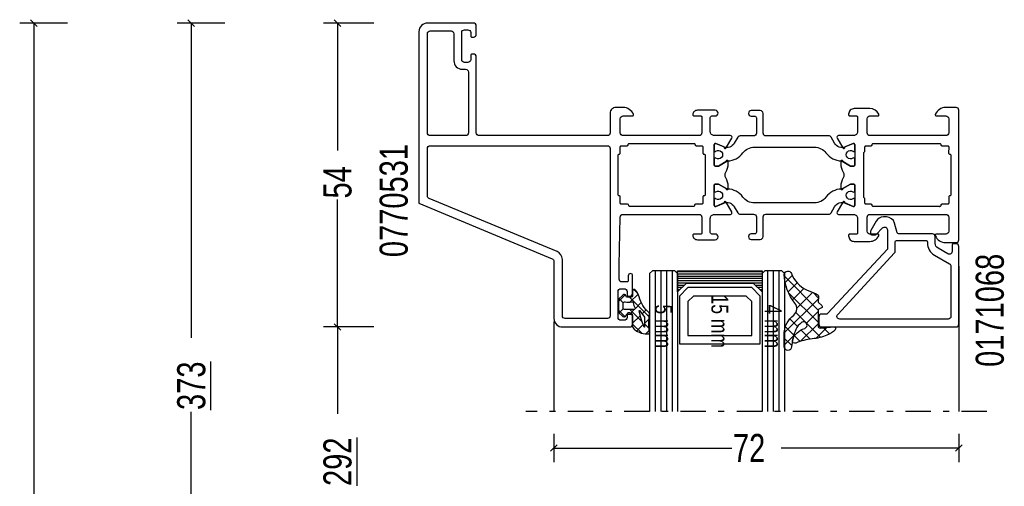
# Model space of a CAD drawing. Header units: millimetres. Extents: x 0 to 10560344, y -63228 to 177747.
# Tile 29 of 125: x 104920 to 105095, y -41031 to -40948. Entities that reach past the tile are written whole.
import ezdxf

# ---------------------------------------------------------------- set-up
doc = ezdxf.new("R2010")
doc.units = ezdxf.units.MM
doc.linetypes.add('OGLT0', pattern=[10, 4.5, -2.2, 1.1, -2.2])
doc.styles.add('ORGADATA', font='txt', dxfattribs={"oblique": 1})

msp = doc.modelspace()

# ---------------------------------------------------------------- linework, layer by layer
at = {"color": 3, "linetype": 'Continuous'}
for p, q in [((104928.77, -40948.69), (104920.27, -40948.69)), ((104923.36, -40949.28), (104922.18, -40948.1)), ((104922.77, -40948.69), (104922.77, -41199.93)), ((104956.77, -40948.69), (104948.27, -40948.69)), ((104951.36, -40949.28), (104950.18, -40948.1)), ((104950.77, -40948.69), (104950.77, -41004.62)), ((104983.27, -40948.69), (104974.27, -40948.69)), ((104977.36, -40949.28), (104976.18, -40948.1)), ((104976.77, -40948.69), (104976.77, -40971.31)), ((104976.77, -41002.69), (104976.77, -40980.06)), ((104977.36, -41003.28), (104976.18, -41002.1)), ((104977.36, -41003.28), (104976.18, -41002.1)), ((104983.27, -41002.69), (104974.27, -41002.69)), ((104983.27, -41002.69), (104974.27, -41002.69)), ((104976.77, -41002.69), (104976.77, -41018.12)), ((104950.77, -41073.69), (104950.77, -41017.75)), ((105015.27, -41021.69), (105015.27, -41026.69)), ((105087.27, -41021.69), (105087.27, -41026.69)), ((105014.68, -41024.78), (105015.86, -41023.6)), ((105015.27, -41024.19), (105046.89, -41024.19)), ((105087.27, -41024.19), (105055.65, -41024.19)), ((105086.68, -41024.78), (105087.86, -41023.6))]:
    msp.add_line(p, q, dxfattribs=at)
at = {"color": 4, "linetype": 'Continuous'}
for p, q in [((105032.77, -40992.69), (105032.27, -40993.19)), ((105032.27, -40993.19), (105032.27, -41017.69)), ((105036.77, -40992.69), (105032.77, -40992.69)), ((105033.27, -40992.69), (105033.27, -41017.69)), ((105034.27, -40992.69), (105034.27, -41017.69)), ((105035.27, -40992.69), (105035.27, -41017.69)), ((105036.27, -40992.69), (105036.27, -41017.69)), ((105037.27, -40993.19), (105036.77, -40992.69)), ((105037.27, -40993.19), (105037.27, -41017.69)), ((105052.77, -40992.69), (105052.27, -40993.19)), ((105052.27, -40993.19), (105052.27, -41017.69)), ((105055.77, -40992.69), (105052.77, -40992.69)), ((105053.27, -40992.69), (105053.27, -41017.69)), ((105054.27, -40992.69), (105054.27, -41017.69)), ((105055.27, -40992.69), (105055.27, -41017.69)), ((105056.27, -40993.19), (105055.77, -40992.69)), ((105056.27, -40993.19), (105056.27, -41017.69))]:
    msp.add_line(p, q, dxfattribs=at)
at = {"color": 8, "linetype": 'Continuous'}
for p, q in [((105037.27, -40992.84), (105052.27, -40992.84)), ((105037.27, -40993.24), (105052.27, -40993.24)), ((105037.27, -40993.64), (105052.27, -40993.64)), ((105037.27, -40994.04), (105052.27, -40994.04)), ((105037.27, -40994.44), (105052.27, -40994.44)), ((105037.27, -40994.84), (105052.27, -40994.84)), ((105037.27, -40995.24), (105038.47, -40995.24)), ((105051.07, -40995.24), (105052.27, -40995.24)), ((105037.27, -40995.64), (105038.07, -40995.64)), ((105037.27, -40996.04), (105037.67, -40996.04)), ((105037.27, -40996.44), (105037.28, -40996.44)), ((105039.07, -40995.69), (105037.57, -40997.19)), ((105050.47, -40995.69), (105039.07, -40995.69)), ((105051.97, -40997.19), (105050.47, -40995.69)), ((105051.47, -40995.64), (105052.27, -40995.64)), ((105051.87, -40996.04), (105052.27, -40996.04)), ((105052.26, -40996.44), (105052.27, -40996.44)), ((105037.57, -40997.19), (105037.57, -41005.69)), ((105040.07, -40997.19), (105039.07, -40998.19)), ((105039.07, -40998.19), (105039.07, -41004.19)), ((105049.47, -40997.19), (105040.07, -40997.19)), ((105050.47, -40998.19), (105049.47, -40997.19)), ((105050.47, -41004.19), (105050.47, -40998.19)), ((105051.97, -41005.69), (105051.97, -40997.19)), ((105037.57, -41005.69), (105051.97, -41005.69)), ((105039.07, -41004.19), (105050.47, -41004.19))]:
    msp.add_line(p, q, dxfattribs=at)
at = {"color": 0, "linetype": 'Continuous'}
for p, q in [((105087.27, -40991.91), (105087.27, -41017.69)), ((105015.27, -41001.69), (105015.27, -41017.69))]:
    msp.add_line(p, q, dxfattribs=at)
at = {"color": 1, "linetype": 'Continuous'}
for p, q in [((105062.27, -40999.69), (105056.26, -40993.68)), ((105057.64, -40993.54), (105056.4, -40994.78)), ((105058.52, -40994.86), (105056.93, -40996.45)), ((105027.96, -40996.98), (105026.78, -40998.16)), ((105030.23, -40996.83), (105028.79, -40998.26)), ((105030.19, -40996.76), (105029.48, -40996.05)), ((105062.24, -41001.86), (105057, -40996.62)), ((105059.73, -40995.84), (105057.71, -40997.87)), ((105061.24, -40996.54), (105058.44, -40999.33)), ((105062.32, -40997.54), (105061.37, -40996.59)), ((105027.6, -40998.4), (105026.85, -40997.65)), ((105032.2, -41000.89), (105028.73, -40997.42)), ((105030.81, -40998.36), (105029.78, -40999.39)), ((105062.31, -40997.67), (105056.24, -41003.73)), ((105027.94, -41000.87), (105026.78, -40999.7)), ((105027.6, -40999.45), (105026.86, -41000.19)), ((105030.98, -41001.78), (105028.75, -40999.56)), ((105029.56, -40999.61), (105028.75, -41000.42)), ((105029.78, -40999.39), (105029.71, -40999.46)), ((105031.66, -40999.63), (105030.94, -41000.34)), ((105062.71, -41004.53), (105058.28, -41000.09)), ((105062.24, -40999.93), (105060.16, -41002.01)), ((105030.53, -41000.75), (105029.27, -41002.02)), ((105030.88, -41003.8), (105029.27, -41002.19)), ((105031.15, -41002.26), (105030, -41003.4)), ((105030.63, -41000.65), (105030.53, -41000.75)), ((105032.18, -41001.23), (105031.35, -41002.06)), ((105032.18, -41002.98), (105031.35, -41002.15)), ((105058.59, -41002.61), (105057.22, -41001.23)), ((105062.24, -41002.13), (105059.14, -41005.22)), ((105032.21, -41003.32), (105031.6, -41003.93)), ((105057.93, -41004.14), (105056.44, -41002.65)), ((105060.83, -41004.85), (105059.2, -41003.21)), ((105063.78, -41002.78), (105061.85, -41004.72)), ((105064.32, -41003.94), (105063.21, -41002.83)), ((105057.9, -41004.27), (105056.24, -41005.93)), ((105057.55, -41005.96), (105056.24, -41004.65)), ((105059.04, -41005.25), (105058.06, -41004.27))]:
    msp.add_line(p, q, dxfattribs=at)
at = {"color": 0, "linetype": 'OGLT0'}
msp.add_line((105092.27, -41017.69), (105010.27, -41017.69), dxfattribs=at)
at = {"color": 0, "linetype": 'Continuous'}
for points in [[(105001.47, -40968.19), (105001.47, -40954.69, 0.414214), (105000.97, -40954.19), (105000.67, -40954.19, 0.414214), (105000.47, -40954.39), (105000.47, -40955.19, -0.414214), (104999.97, -40955.69), (104999.37, -40955.69, -0.414214), (104998.87, -40955.19), (104998.87, -40950.39, -0.414214), (104999.37, -40949.89), (104999.97, -40949.89, -0.414214), (105000.47, -40950.39), (105000.47, -40950.99, 0.414214), (105000.67, -40951.19), (105000.97, -40951.19, 0.414214), (105001.47, -40950.69), (105001.47, -40949.19, 0.414214), (105000.97, -40948.69), (104992.77, -40948.69, 0.198912), (104991.71, -40949.13, 0.198912), (104991.27, -40950.19), (104991.27, -40980.68), (105014.96, -40990.56, -0.303473), (105015.27, -40991.02), (105015.27, -41001.19, 0.414214), (105016.77, -41002.69), (105028.77, -41002.69, 0.414214), (105029.27, -41002.19), (105029.27, -41000.69, 0.414214), (105028.77, -41000.19), (105028.47, -41000.19, 0.414214), (105028.27, -41000.39), (105028.27, -41000.99, -0.414214), (105027.77, -41001.49), (105027.17, -41001.49, -0.414214), (105026.67, -41000.99), (105026.67, -40996.39, -0.198912), (105026.81, -40996.03, -0.198912), (105027.17, -40995.89), (105027.77, -40995.89, -0.414214), (105028.27, -40996.39), (105028.27, -40996.99, 0.414214), (105028.47, -40997.19), (105028.77, -40997.19, 0.414214), (105029.27, -40996.69), (105029.27, -40993.59, 1), (105028.47, -40993.59), (105028.47, -40994.49, -0.414214), (105028.27, -40994.69), (105027.37, -40994.69, -0.414214), (105026.87, -40994.19), (105026.87, -40991.69), (105027.06, -40983.18, -0.408171), (105027.56, -40982.69), (105041.07, -40982.69, -0.414214), (105041.57, -40983.19), (105041.57, -40985.99, -0.414214), (105041.37, -40986.19), (105040.17, -40986.19, 0.414214), (105039.97, -40986.39, 0.414214), (105040.77, -40987.19), (105043.97, -40987.19, 0.414214), (105044.47, -40986.69, 0.414214), (105043.97, -40986.19), (105043.37, -40986.19, -0.414214), (105043.07, -40985.89), (105043.07, -40983.39, -0.414214), (105043.77, -40982.69), (105046.64, -40982.69, 0.577982), (105046.89, -40982.24), (105046.53, -40981.61), (105045.9, -40980.51, 1), (105045.53, -40980.66), (105044.05, -40981.27, -0.534511), (105043.77, -40981.09), (105043.77, -40977.49, -0.414214), (105043.97, -40977.29), (105044.51, -40977.29), (105045.87, -40978.07, 1.077346), (105046.27, -40978.1), (105046.27, -40977.72, 0.134511), (105045.85, -40976.2, -0.273978), (105045.85, -40975.18, 0.134511), (105046.27, -40973.65), (105046.27, -40973.27, 1.077346), (105045.87, -40973.3), (105044.51, -40974.09), (105043.97, -40974.09, -0.414214), (105043.77, -40973.89), (105043.77, -40970.28, -0.534511), (105044.05, -40970.1), (105045.53, -40970.71, 1), (105045.9, -40970.87), (105046.53, -40969.76), (105046.9, -40969.14, 0.577982), (105046.63, -40968.69), (105043.77, -40968.69, -0.414214), (105043.07, -40967.99), (105043.07, -40965.49, -0.414214), (105043.37, -40965.19), (105043.97, -40965.19, 0.414214), (105044.47, -40964.69, 0.414214), (105043.97, -40964.19), (105040.77, -40964.19, 0.414214), (105039.97, -40964.99, 0.414214), (105040.17, -40965.19), (105041.37, -40965.19, -0.414214), (105041.57, -40965.39), (105041.57, -40968.19, -0.414214), (105041.07, -40968.69), (105027.57, -40968.69, -0.414214), (105027.07, -40968.19), (105027.07, -40965.69, -0.414214), (105027.57, -40965.19), (105029.23, -40965.19, 0.536675), (105029.41, -40964.91, 0.301511), (105027.57, -40963.69), (105026.27, -40963.69, 0.414214), (105025.27, -40964.69), (105025.27, -40968.19, -0.414214), (105024.77, -40968.69), (105001.97, -40968.69, -0.414214), (105001.47, -40968.19)], [(105000.07, -40957.39), (105000.07, -40968.19, -0.414214), (104999.57, -40968.69), (104993.27, -40968.69, -0.414214), (104992.77, -40968.19), (104992.77, -40950.59, -0.414214), (104993.27, -40950.09), (104996.97, -40950.09, -0.414214), (104997.47, -40950.59), (104997.47, -40955.39, 0.414214), (104998.97, -40956.89), (104999.57, -40956.89, -0.414214), (105000.07, -40957.39)], [(105083.08, -40964.91, 0.536675), (105083.27, -40965.19), (105084.97, -40965.19, -0.414214), (105085.47, -40965.69), (105085.47, -40968.19, -0.414214), (105084.97, -40968.69), (105071.47, -40968.69, -0.414214), (105070.97, -40968.19), (105070.97, -40965.69, -0.414214), (105071.47, -40965.19), (105072.87, -40965.19, 0.553992), (105073.05, -40964.9, 0.287008), (105071.43, -40963.89), (105068.67, -40963.89, 0.414214), (105067.67, -40964.89), (105067.67, -40964.99, 0.414214), (105067.87, -40965.19), (105069.07, -40965.19, -0.414214), (105069.27, -40965.39), (105069.27, -40967.99, -0.414214), (105068.57, -40968.69), (105065.9, -40968.69, 0.57735), (105065.64, -40969.14), (105066, -40969.76), (105066.64, -40970.87, 1), (105067.01, -40970.71), (105068.49, -40970.1, -0.534511), (105068.77, -40970.28), (105068.77, -40973.89, -0.414214), (105068.57, -40974.09), (105068.03, -40974.09), (105066.67, -40973.3, 1.077346), (105066.27, -40973.27), (105066.27, -40973.65, 0.134511), (105066.69, -40975.18, -0.273978), (105066.69, -40976.2, 0.134511), (105066.27, -40977.72), (105066.27, -40978.1, 1.077346), (105066.67, -40978.07), (105068.03, -40977.29), (105068.57, -40977.29, -0.414214), (105068.77, -40977.49), (105068.77, -40981.09, -0.534511), (105068.49, -40981.27), (105067.01, -40980.66, 1), (105066.64, -40980.51), (105066, -40981.61), (105065.64, -40982.24, 0.57735), (105065.9, -40982.69), (105068.57, -40982.69, -0.414214), (105069.27, -40983.39), (105069.27, -40985.99, -0.414214), (105069.07, -40986.19), (105067.87, -40986.19, 0.414214), (105067.67, -40986.39), (105067.67, -40986.49, 0.414214), (105068.67, -40987.49), (105071.43, -40987.49, 0.287008), (105073.05, -40986.47, 0.553992), (105072.87, -40986.19), (105071.47, -40986.19, -0.414214), (105070.97, -40985.69), (105070.97, -40983.19, -0.414214), (105071.47, -40982.69), (105084.97, -40982.69, -0.414214), (105085.47, -40983.19), (105085.47, -40985.69, -0.414214), (105084.97, -40986.19), (105083.27, -40986.19, 0.536675), (105083.08, -40986.46, 0.301511), (105084.93, -40987.69), (105086.77, -40987.69, 0.414214), (105087.27, -40987.19), (105087.27, -40964.19, 0.414214), (105086.77, -40963.69), (105084.93, -40963.69, 0.301511), (105083.08, -40964.91)], [(104992.77, -40979.41), (104992.77, -40970.99, -0.414214), (104993.27, -40970.49), (105024.77, -40970.49, -0.414214), (105025.27, -40970.99), (105025.27, -41000.69, -0.414214), (105024.77, -41001.19), (105017.27, -41001.19, -0.414214), (105016.77, -41000.69), (105016.77, -40990.69, 0.303529), (105015.84, -40989.3), (104993.08, -40979.87, -0.303347), (104992.77, -40979.41)], [(105026.73, -40979.33, -0.198912), (105026.67, -40979.2), (105026.67, -40972.19, -0.414214), (105026.87, -40971.99, 0.414214), (105027.07, -40971.79), (105027.07, -40970.69, -0.414214), (105027.27, -40970.49), (105028.28, -40970.49, 0.414214), (105028.48, -40970.29, -0.414214), (105028.68, -40970.09), (105040.16, -40970.09, -0.414214), (105040.36, -40970.29, 0.414214), (105040.56, -40970.49), (105041.57, -40970.49, -0.414214), (105041.77, -40970.69), (105041.77, -40971.79, 0.414214), (105041.97, -40971.99, -0.414214), (105042.17, -40972.19), (105042.17, -40975.69), (105042.17, -40979.19, -0.414214), (105041.97, -40979.39, 0.414214), (105041.77, -40979.59), (105041.77, -40980.69, -0.414214), (105041.57, -40980.89), (105040.47, -40980.89, 0.414214), (105040.27, -40981.09, -0.414214), (105040.07, -40981.29), (105028.77, -40981.29, -0.414214), (105028.57, -40981.09, 0.414214), (105028.37, -40980.89), (105027.27, -40980.89, -0.414214), (105027.07, -40980.69), (105027.07, -40979.6, 0.414214), (105026.88, -40979.39, -0.198912), (105026.73, -40979.33)], [(105085.52, -40971.93, 0.198912), (105085.66, -40971.99), (105085.67, -40971.99, -0.414214), (105085.87, -40972.19), (105085.87, -40979.19, -0.414214), (105085.67, -40979.39, 0.414214), (105085.47, -40979.59), (105085.47, -40980.69, -0.414214), (105085.27, -40980.89), (105084.26, -40980.89, 0.414214), (105084.06, -40981.09, -0.414214), (105083.86, -40981.29), (105083.87, -40981.29), (105077.98, -40981.29), (105072.07, -40981.29, -0.414214), (105071.87, -40981.09, 0.414214), (105071.67, -40980.89), (105070.77, -40980.89, -0.414214), (105070.57, -40980.69), (105070.57, -40979.96, 0.267949), (105070.47, -40979.79, -0.267949), (105070.37, -40979.61), (105070.37, -40971.76, -0.267949), (105070.47, -40971.59, 0.267949), (105070.57, -40971.41), (105070.57, -40970.69, -0.414214), (105070.77, -40970.49), (105071.67, -40970.49, 0.414214), (105071.87, -40970.29, -0.414214), (105072.07, -40970.09), (105083.86, -40970.09, -0.414214), (105084.06, -40970.29, 0.414214), (105084.26, -40970.49), (105085.27, -40970.49, -0.414214), (105085.47, -40970.69), (105085.46, -40971.79, 0.198912), (105085.52, -40971.93)], [(105062.37, -41000.89), (105062.37, -41002.19, 0.414214), (105062.87, -41002.69), (105086.77, -41002.69, 0.414214), (105087.27, -41002.19), (105087.27, -40988.39, 0.414214), (105086.77, -40987.89), (105086.27, -40987.89, 0.414137), (105086.07, -40988.09), (105086.07, -40989.25, -0.577351), (105085.32, -40989.69), (105083.57, -40988.67, -0.267948), (105083.07, -40987.81), (105083.07, -40986.64, 0.414214), (105082.57, -40986.14), (105076.52, -40986.14, -0.339397), (105076.33, -40985.99), (105075.86, -40984.25, 0.339459), (105074.41, -40983.14), (105073.88, -40983.14, 0.267944), (105072.58, -40983.89), (105071.64, -40985.52, 0.131648), (105071.57, -40985.77), (105071.57, -40986.09, 0.414137), (105071.77, -40986.29), (105072.43, -40986.29, 0.198987), (105072.57, -40986.23), (105073.71, -40985.08, -0.668201), (105074.57, -40985.44), (105074.57, -40988.84), (105063.93, -41000.32, -0.208932), (105063.79, -41000.39), (105062.87, -41000.39, 0.414214), (105062.37, -41000.89)], [(105085.37, -41001.29), (105066.09, -41001.29, -0.654395), (105065.73, -41000.45), (105075.84, -40989.53, 0.188944), (105075.97, -40989.19), (105075.97, -40987.54, -0.414263), (105076.17, -40987.34), (105081.47, -40987.34, -0.414263), (105081.67, -40987.54), (105081.67, -40987.75, 0.267949), (105082.92, -40989.92), (105085.62, -40991.47, -0.267949), (105085.87, -40991.91), (105085.87, -41000.79, -0.414214), (105085.37, -41001.29)]]:
    msp.add_lwpolyline(points, format="xyb", close=True, dxfattribs=at)
at = {"color": 4, "linetype": 'Continuous'}
for points in [[(105064.14, -40968.74), (105052.97, -40968.74, -0.414214), (105052.47, -40968.24), (105052.47, -40964.74, 0.414214), (105051.97, -40964.24), (105050.37, -40964.24, 1), (105050.37, -40965.24), (105050.97, -40965.24, -0.414214), (105051.27, -40965.54), (105051.27, -40968.24, -0.414214), (105050.77, -40968.74), (105048.39, -40968.74, 0.267949), (105047.96, -40968.99), (105047.34, -40970.05, -0.376373), (105045.47, -40970.69), (105044.05, -40970.1, 0.534511), (105043.77, -40970.28), (105043.77, -40971.31, 0.609065), (105044.08, -40971.47, -1.936492), (105044.08, -40972.7, 0.609065), (105043.77, -40972.86), (105043.77, -40973.89, 0.414214), (105043.97, -40974.09), (105044.52, -40974.09), (105046, -40973.23, -0.126173), (105046.14, -40973.19, 0.233397), (105048.89, -40971.76, -0.239087), (105050.91, -40970.74), (105061.63, -40970.74, -0.239087), (105063.64, -40971.76, 0.233397), (105066.39, -40973.19, -0.126173), (105066.54, -40973.23), (105068.02, -40974.09), (105068.57, -40974.09, 0.414214), (105068.77, -40973.89), (105068.77, -40972.86, 0.609065), (105068.45, -40972.7, -1.936492), (105068.45, -40971.47, 0.609065), (105068.77, -40971.31), (105068.77, -40970.28, 0.534511), (105068.49, -40970.1), (105067.07, -40970.69, -0.376373), (105065.19, -40970.05), (105064.58, -40968.99, 0.267949), (105064.14, -40968.74)], [(105061.63, -40980.64), (105050.91, -40980.64, -0.239087), (105048.89, -40979.61, 0.233397), (105046.14, -40978.18, -0.126173), (105046, -40978.14), (105044.52, -40977.29), (105043.97, -40977.29, 0.414214), (105043.77, -40977.49), (105043.77, -40978.51, 0.609065), (105044.08, -40978.67, -1.936492), (105044.08, -40979.9, 0.609065), (105043.77, -40980.06), (105043.77, -40981.09, 0.534511), (105044.05, -40981.27), (105045.47, -40980.68, -0.376373), (105047.34, -40981.32), (105047.96, -40982.39, 0.267949), (105048.39, -40982.64), (105050.77, -40982.64, -0.414214), (105051.27, -40983.14), (105051.27, -40985.84, -0.414214), (105050.97, -40986.14), (105050.37, -40986.14, 1), (105050.37, -40987.14), (105051.97, -40987.14, 0.414214), (105052.47, -40986.64), (105052.47, -40983.14, -0.414214), (105052.97, -40982.64), (105064.14, -40982.64, 0.267949), (105064.58, -40982.39), (105065.19, -40981.32, -0.376373), (105067.07, -40980.68), (105068.49, -40981.27, 0.534511), (105068.77, -40981.09), (105068.77, -40980.06, 0.609065), (105068.45, -40979.9, -1.936492), (105068.45, -40978.67, 0.609065), (105068.77, -40978.51), (105068.77, -40977.49, 0.414214), (105068.57, -40977.29), (105068.02, -40977.29), (105066.54, -40978.14, -0.126173), (105066.39, -40978.18, 0.233397), (105063.64, -40979.61, -0.239087), (105061.63, -40980.64)]]:
    msp.add_lwpolyline(points, format="xyb", close=True, dxfattribs=at)
at = {"color": 8, "linetype": 'Continuous'}
msp.add_lwpolyline([(105052.27, -40992.69), (105052.27, -40996.44), (105050.77, -40994.94), (105038.77, -40994.94), (105037.27, -40996.44), (105037.27, -40992.69), (105052.27, -40992.69)], close=True, dxfattribs=at)
at = {"color": 1, "linetype": 'Continuous'}
for points in [[(105056.24, -41003.75, -0.224832), (105057.92, -41000.58, 0.384011), (105058.13, -40998.44, -0.163726), (105056.24, -40993.38, -0.856135), (105057.49, -40993.19, 0.19802), (105060.19, -40996.08, 0.018651), (105061.93, -40996.81, -0.320723), (105062.33, -40997.42), (105062.26, -40998.15, 0.188887), (105062.33, -40998.36), (105062.91, -40998.9, -0.473192), (105062.86, -40999.3), (105062.4, -40999.54, 0.260426), (105062.24, -40999.8), (105062.24, -41002.58, 0.442514), (105062.59, -41002.88), (105065.03, -41002.68, -0.669686), (105065.29, -41003.18, -0.111495), (105063.82, -41004.17, -0.067774), (105061.18, -41004.8, 0.075052), (105058.27, -41005.54, -0.626595), (105057.69, -41005.07, -0.260664), (105059.86, -41002.95, 1.224065), (105059.26, -41001.92), (105059.23, -41001.94), (105059.27, -41001.91, 0.125175), (105058.3, -41003.12, 0.076027), (105057.52, -41006.24, -0.969295), (105056.24, -41006.2), (105056.24, -41003.75)], [(105028.29, -41000.42), (105028.87, -41000.42, -0.414215), (105029.27, -41000.82), (105029.27, -41002.69, 0.167058), (105029.31, -41002.81, 0.212219), (105031.82, -41003.93), (105032.16, -41003.93, 0.45045), (105032.26, -41003.82, -0.061), (105032.26, -41000.35, 0.246425), (105032.19, -41000.18, -0.142739), (105030.42, -40997.34, 0.10271), (105029.8, -40996.15, 0.704326), (105029.27, -40996.34), (105029.27, -40997.02, -0.414207), (105028.87, -40997.42), (105028.29, -40997.42, -0.339205), (105028.1, -40997.27), (105028.06, -40997.14, 0.605991), (105027.55, -40997.02), (105026.78, -40997.72), (105026.78, -41000.11), (105027.55, -41000.81, 0.605999), (105028.06, -41000.7), (105028.1, -41000.56, -0.339203), (105028.29, -41000.42)], [(105028.7, -40999.56, 0.03627), (105027.92, -40999.61, -0.457156), (105027.57, -40999.32), (105027.57, -40998.52, -0.469884), (105027.93, -40998.22, 0.094104), (105029.1, -40998.22, -0.389568), (105029.33, -40998.36, 0.02162), (105029.49, -40998.85, 0.02162), (105029.69, -40999.33, -0.600547), (105029.49, -40999.61, 0.03627), (105028.7, -40999.56)], [(105030.8, -41001.25, -0.023176), (105030.42, -40999.76), (105030.46, -40999.74), (105031.27, -41000.76, -0.18929), (105031.38, -41001.1, 0.026318), (105031.36, -41002.69, -0.837101), (105031.32, -41002.7, -0.023176), (105030.8, -41001.25)]]:
    msp.add_lwpolyline(points, format="xyb", close=True, dxfattribs=at)

# ---------------------------------------------------------------- texts
at = {"color": 0, "style": 'ORGADATA', "width": 0.772222}
for s, p in [('0770531', (104989.27, -40990.28)), ('0171068', (105095.27, -41009.78))]:
    msp.add_text(s, height=5, rotation=90, dxfattribs=at).set_placement(p)
at = {"color": 3, "style": 'ORGADATA', "width": 0.772222}
for s, p in [('54', (104979.27, -40979.86)), ('%%u373', (104953.27, -41017.44)), ('%%u292', (104979.27, -41030.94))]:
    msp.add_text(s, height=5, rotation=90, dxfattribs=at).set_placement(p)
at = {"color": 8, "style": 'ORGADATA', "width": 0.772222}
for s, p in [('15 mm', (105043.27, -40996.94)), ('4 mm', (105052.77, -40998.69)), ('5 mm', (105033.27, -40998.69))]:
    msp.add_text(s, height=3, rotation=270, dxfattribs=at).set_placement(p)
at = {"color": 3, "style": 'ORGADATA', "width": 0.772222}
msp.add_text('72', height=5, dxfattribs=at).set_placement((105047.1, -41026.69))

doc.saveas('drawing.dxf')
